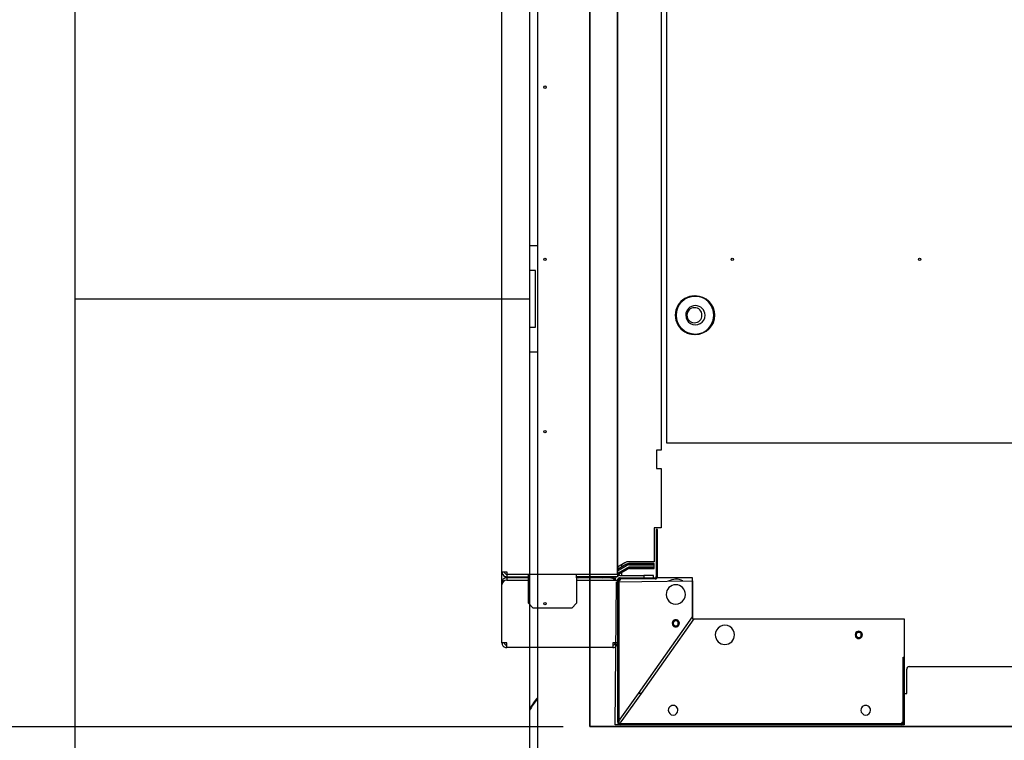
# Model space of a CAD drawing. Header units: millimetres. Extents: x 5 to 589, y 5 to 415.
# Tile 24 of 104: x 54 to 91, y 207 to 234. Entities that reach past the tile are written whole.
import ezdxf

# ---------------------------------------------------------------- set-up
doc = ezdxf.new("R2010")
doc.units = ezdxf.units.MM
doc.layers.add('COTES', color=1, linetype='Continuous')
doc.layers.add('TRAIT-FORT', color=4, linetype='Continuous', lineweight=25)
doc.styles.add('SLDTEXTSTYLE0', font='TXT', dxfattribs={"width": 0.75})
doc.dimstyles.new('SLDDIMSTYLE0', dxfattribs={"dimtxt": 3, "dimasz": 2, "dimexe": 0, "dimexo": 0.0625, "dimgap": 0.75, "dimtad": 1, "dimlfac": 35, "dimrnd": 1e-09, "dimzin": 12, "dimdsep": 46, "dimtxsty": 'SLDTEXTSTYLE0', "dimsah": 1, "dimcen": 0.09, "dimadec": 0, "dimazin": 3, "dimtfac": 1, "dimtofl": 0, "dimtmove": 0, "dimatfit": 3, "dimfxl": 1, "dimfrac": 2, "dimtolj": 1, "dimtzin": 12, "dimarcsym": 0})
doc.dimstyles.new('SLDDIMSTYLE1', dxfattribs={"dimtxt": 3, "dimasz": 2, "dimexe": 0, "dimexo": 0.0625, "dimgap": 0.75, "dimtad": 1, "dimdec": 0, "dimlfac": 35, "dimrnd": 1e-09, "dimzin": 12, "dimdsep": 46, "dimtxsty": 'SLDTEXTSTYLE0', "dimsah": 1, "dimcen": 0.09, "dimadec": 0, "dimazin": 3, "dimtfac": 1, "dimtdec": 0, "dimtofl": 0, "dimtmove": 0, "dimatfit": 3, "dimfxl": 1, "dimfrac": 2, "dimtolj": 1, "dimtzin": 12, "dimarcsym": 0})

# ---------------------------------------------------------------- blocks, each defined once
blk = doc.blocks.new('_D')
at = {"layer": 'COTES', "color": 1, "transparency": 16777216}
for p, q in [((74.12, 286.065), (48.356, 286.065)), ((49.356, 286.065), (49.356, 207.665)), ((74.12, 207.665), (48.356, 207.665))]:
    blk.add_line(p, q, dxfattribs=at)
for points in [[(49.356, 286.065), (48.856, 284.065), (49.856, 284.065)], [(49.356, 207.665), (49.856, 209.665), (48.856, 209.665)]]:
    blk.add_solid(points, dxfattribs=at)
at = {"layer": 'COTES', "color": 1, "transparency": 16777216, "char_height": 3, "attachment_point": 1, "rotation": 90, "style": 'SLDTEXTSTYLE0'}
for s, insert in [('ITRI', (45.489, 248.899)), ('2744', (45.489, 238.907))]:
    blk.add_mtext(s, dxfattribs=dict(at, insert=insert))
blk = doc.blocks.new('_D_2')
at = {"layer": 'COTES', "color": 1, "transparency": 16777216}
for p, q in [((74.12, 207.665), (48.356, 207.665)), ((49.356, 207.665), (49.356, 189.495)), ((89.004, 189.495), (48.356, 189.495))]:
    blk.add_line(p, q, dxfattribs=at)
for points in [[(49.356, 207.665), (48.856, 205.665), (49.856, 205.665)], [(49.356, 189.495), (49.856, 191.495), (48.856, 191.495)]]:
    blk.add_solid(points, dxfattribs=at)
at = {"layer": 'COTES', "color": 1, "transparency": 16777216, "insert": (45.489, 195.255), "char_height": 3, "attachment_point": 1, "rotation": 90, "style": 'SLDTEXTSTYLE0'}
blk.add_mtext('636', dxfattribs=at)

msp = doc.modelspace()

# ---------------------------------------------------------------- linework, layer by layer
at = {"color": 7, "linetype": 'Continuous'}
for p, q in [((75.12017, 207.66534), (75.12017, 286.06534)), ((75.12017, 286.06534), (75.12017, 207.66534)), ((78.00691, 254.45384), (78.00817, 218.35437)), ((71.81133, 213.49463), (71.81133, 251.33213)), ((76.16548, 213.40392), (76.16548, 251.42284)), ((76.16548, 251.42284), (76.16548, 213.40392)), ((77.81715, 246.74214), (77.81715, 218.07736)), ((78.00817, 218.35437), (103.04449, 218.35525)), ((77.81715, 218.07736), (77.63935, 218.07736)), ((77.63935, 218.07736), (77.63935, 217.38796)), ((77.63935, 217.38796), (77.81715, 217.38796)), ((77.81715, 217.38796), (77.81715, 215.16009)), ((77.81715, 215.16009), (77.54502, 215.16009)), ((77.54502, 215.16009), (77.54502, 213.87924)), ((77.67237, 215.08751), (77.62701, 215.08751)), ((77.62701, 215.08751), (77.62701, 213.31901)), ((77.67237, 213.31864), (77.67237, 215.08751)), ((76.44336, 213.8337), (76.16548, 213.67326)), ((76.48031, 213.77002), (76.16548, 213.58824)), ((76.16548, 213.53546), (76.50317, 213.73043)), ((76.16548, 213.53557), (76.50298, 213.73043)), ((76.17563, 213.67913), (76.17563, 213.59411)), ((76.31933, 213.76208), (76.31933, 213.67708)), ((76.52225, 213.87924), (76.44336, 213.8337)), ((77.54502, 213.87924), (76.52225, 213.87924)), ((77.54428, 213.76095), (76.61691, 213.76095)), ((77.54428, 213.80668), (76.6171, 213.80668)), ((76.6171, 213.76095), (77.54428, 213.76095)), ((77.54428, 213.76095), (77.54428, 213.80668)), ((77.54428, 213.67024), (77.54428, 213.76095)), ((71.81133, 213.09186), (71.81133, 213.49463)), ((71.81133, 213.49463), (71.86447, 213.49463)), ((71.86447, 213.49463), (71.90204, 213.49463)), ((71.90204, 213.49463), (71.99276, 213.49463)), ((71.99276, 213.49463), (71.99276, 213.40392)), ((71.99276, 213.40392), (71.99276, 213.31321)), ((71.99276, 213.40392), (72.80916, 213.40392)), ((71.99276, 213.31321), (72.80916, 213.31321)), ((72.80916, 213.40392), (74.62338, 213.40392)), ((72.80916, 213.35078), (72.80916, 213.40392)), ((72.80916, 213.31321), (72.80916, 213.35078)), ((72.80916, 213.31321), (72.80916, 213.27329)), ((74.62338, 213.40392), (75.98405, 213.40392)), ((74.62338, 213.35078), (74.62338, 213.40392)), ((74.62338, 213.27329), (74.62338, 213.35078)), ((75.89334, 213.31321), (74.62338, 213.31321)), ((75.34907, 213.28926), (75.34907, 213.31321)), ((75.5305, 213.28926), (75.5305, 213.31321)), ((75.98405, 213.31321), (75.89334, 213.31321)), ((75.98405, 213.40392), (76.05348, 213.40392)), ((76.16548, 213.31321), (75.98405, 213.31321)), ((76.05348, 213.40392), (76.16548, 213.40392)), ((76.54834, 213.65187), (76.16548, 213.43082)), ((76.16548, 213.43082), (76.54834, 213.65187)), ((76.16548, 213.40392), (76.16548, 213.31321)), ((76.16548, 213.37804), (76.17668, 213.38451)), ((76.17563, 213.38391), (76.17563, 213.34276)), ((76.17668, 213.38451), (76.19577, 213.39552)), ((76.19577, 213.39552), (76.57119, 213.61227)), ((76.25619, 213.364), (77.1633, 213.364)), ((76.31933, 213.46686), (76.31933, 213.364)), ((77.54428, 213.67024), (76.61691, 213.67024)), ((76.61691, 213.67024), (77.54428, 213.67024)), ((76.61691, 213.62453), (77.54428, 213.62453)), ((77.52615, 213.364), (77.1633, 213.364)), ((77.1633, 213.364), (77.1633, 213.27329)), ((77.52615, 213.27329), (77.52615, 213.364)), ((77.54428, 213.62453), (77.54428, 213.67024)), ((71.81133, 213.00115), (71.81133, 213.09186)), ((71.81133, 210.82408), (71.81133, 213.00115)), ((72.80916, 213.27329), (71.99276, 213.27329)), ((71.99276, 213.27329), (71.99276, 213.18258)), ((71.99276, 213.18258), (72.80916, 213.18258)), ((72.80916, 213.2225), (72.80916, 213.27329)), ((72.80916, 212.31539), (72.80916, 213.2225)), ((74.62338, 213.28926), (74.6565, 213.28926)), ((75.89334, 213.27329), (74.62338, 213.27329)), ((74.62338, 213.27329), (74.62338, 213.2225)), ((74.62338, 213.2225), (74.62338, 212.31539)), ((74.62338, 213.18258), (75.89334, 213.18258)), ((74.6565, 213.28926), (74.69777, 213.27595)), ((75.31596, 213.28926), (75.27469, 213.27595)), ((75.31596, 213.28926), (75.34907, 213.28926)), ((75.34907, 213.28926), (75.43979, 213.28926)), ((75.43979, 213.28926), (75.5305, 213.28926)), ((75.5305, 213.28926), (75.56361, 213.28926)), ((75.56361, 213.28926), (75.60488, 213.27595)), ((75.89334, 213.18258), (76.04673, 213.18258)), ((76.04673, 213.18258), (76.07476, 213.18258)), ((76.07476, 213.18258), (76.16548, 213.18258)), ((76.16548, 213.18258), (76.16548, 210.82408)), ((76.17563, 207.83061), (76.17563, 213.18258)), ((76.22099, 213.18222), (76.22099, 207.83098)), ((76.24396, 213.18258), (76.26635, 213.18258)), ((76.26635, 213.27329), (77.58166, 213.27329)), ((77.58166, 213.22793), (76.26635, 213.22793)), ((76.26635, 213.22793), (76.26653, 213.18258)), ((77.58166, 213.27329), (77.58166, 213.22793)), ((78.98768, 213.27329), (77.67237, 213.27329)), ((78.98768, 211.79807), (78.98768, 213.27329)), ((72.99058, 212.13396), (72.80916, 212.31539)), ((74.62338, 212.31539), (74.44196, 212.13396)), ((74.44196, 212.13396), (72.99058, 212.13396)), ((76.95306, 208.91914), (78.98768, 211.79807)), ((77.06503, 208.91914), (79.05238, 211.73119)), ((79.05238, 211.73119), (86.97028, 211.73119)), ((86.97028, 211.73119), (86.97028, 210.27981)), ((71.90204, 210.82408), (71.81133, 210.82408)), ((71.99276, 210.82408), (71.90204, 210.82408)), ((71.99276, 210.6958), (71.99276, 210.82408)), ((76.07476, 210.82408), (75.98405, 210.82408)), ((75.98405, 210.82408), (75.98405, 210.73337)), ((75.98405, 210.73337), (75.98405, 210.6958)), ((76.16548, 210.82408), (76.07476, 210.82408)), ((71.99276, 210.64266), (71.99276, 210.6958)), ((75.98405, 210.64266), (71.99276, 210.64266)), ((75.98405, 210.6958), (75.98405, 210.64266)), ((86.92492, 207.83098), (86.92492, 210.27981)), ((86.92492, 210.27981), (86.97028, 210.27981)), ((86.97028, 210.27981), (86.97028, 207.83061)), ((87.06099, 208.91914), (87.06099, 209.83642)), ((87.1517, 209.92713), (92.7105, 209.92713)), ((76.26671, 207.94799), (76.95306, 208.91914)), ((76.34138, 207.89522), (77.06503, 208.91914)), ((77.06503, 208.91914), (76.95306, 208.91914)), ((86.97028, 208.91914), (87.06099, 208.91914)), ((76.22533, 207.88943), (76.236, 207.90452)), ((76.236, 207.90452), (76.25016, 207.92456)), ((76.25016, 207.92456), (76.26671, 207.94799)), ((76.26671, 207.78525), (86.87921, 207.78525)), ((76.2794, 207.80751), (76.29599, 207.83098)), ((76.29599, 207.83098), (76.34138, 207.89522)), ((86.87957, 207.83079), (86.92492, 207.83098)), ((86.87957, 207.83061), (86.87957, 207.7915)), ((242.44747, 207.66534), (75.12017, 207.66534)), ((75.12017, 207.66534), (242.44747, 207.66534)), ((86.87957, 207.7399), (76.26635, 207.7399)), ((76.64743, 207.66534), (76.80441, 207.66534)), ((76.80441, 207.66534), (86.95483, 207.66534)), ((86.95483, 207.66534), (87.11181, 207.66534)), ((87.09114, 207.66534), (87.04582, 207.66534)), ((87.13645, 207.66534), (87.09114, 207.66534)), ((87.11181, 207.66534), (87.13645, 207.66534))]:
    msp.add_line(p, q, dxfattribs=at)
for centre, radius, start, end in [((79.06606, 223.16211), 0.72568, 0.001367, 180.001665), ((79.09653, 223.1621), 0.72569, 0.002258, 180.001898), ((79.10017, 223.16228), 0.36285, 0.000175, 179.9985), ((79.06604, 223.16209), 0.28301, 0.001484, 179.999856), ((79.06606, 223.16211), 0.72568, 180.001367, 0.001665), ((79.09653, 223.16211), 0.72569, 180.002261, 0.001896), ((79.10017, 223.16228), 0.36285, 179.99886, 359.999815), ((79.06604, 223.1621), 0.28301, 180.001033, 0.000307), ((76.61708, 213.53322), 0.27345, 110.00431, 120.008578), ((76.52098, 213.73882), 0.01986, 24.998596, 204.998596), ((76.61755, 213.53212), 0.22893, 110.021868, 119.975323), ((76.61719, 213.53261), 0.27407, 100.001351, 109.983331), ((76.61699, 213.53262), 0.22833, 89.9717, 109.978259), ((76.61663, 213.53409), 0.22683, 99.973914, 110.018149), ((76.6171, 213.53337), 0.2733, 89.999236, 100.009822), ((76.61687, 213.53364), 0.22731, 89.990218, 100.016319), ((71.99275, 213.49463), 0.18142, 179.997987, 247.468051), ((71.99281, 213.49463), 0.09076, 180.001464, 191.485866), ((71.99275, 213.49462), 0.0907, 191.4877, 236.233634), ((71.99269, 213.49437), 0.18116, 247.45461, 264.189085), ((71.99273, 213.49455), 0.09063, 236.217799, 270.017384), ((71.99262, 213.49282), 0.17961, 264.161183, 270.042703), ((75.91038, 213.54762), 0.27441, 290.017821, 299.988407), ((76.25608, 213.18264), 0.18129, 134.990186, 157.503002), ((76.25556, 213.18391), 0.17995, 112.475621, 120.64115), ((76.25616, 213.18268), 0.18132, 89.99158, 112.503289), ((76.61677, 213.53345), 0.13677, 99.967724, 120.022687), ((76.61677, 213.53345), 0.13677, 99.967724, 120.022687), ((76.61696, 213.533), 0.09154, 100.017236, 119.997428), ((76.61689, 213.53353), 0.13671, 89.989662, 100.023265), ((76.61689, 213.53353), 0.13671, 89.989662, 100.023265), ((76.61697, 213.53255), 0.09198, 90.035172, 99.977521), ((77.58165, 213.31865), 0.09072, 277.929713, 359.995339), ((77.58128, 213.319), 0.04573, 330.094957, 0.009669), ((71.99273, 213.09187), 0.1814, 134.99618, 180.003194), ((71.99374, 213.0011), 0.18241, 174.206264, 179.983154), ((71.99276, 213.00115), 0.18142, 89.999638, 174.192131), ((71.99273, 213.09192), 0.18137, 112.497764, 135.006029), ((71.99273, 213.09197), 0.18132, 89.99158, 112.503289), ((75.89336, 213.09191), 0.18138, 67.500301, 90.006901), ((75.91076, 213.54648), 0.27319, 269.997307, 280.012008), ((75.91074, 213.54703), 0.27374, 279.995297, 289.989384), ((75.89334, 213.09189), 0.18141, 44.994542, 67.495766), ((75.98407, 213.09198), 0.1813, 72.354444, 90.005393), ((75.89342, 213.09191), 0.18134, 30.599014, 45.005998), ((75.98534, 213.0952), 0.17786, 67.470464, 72.429331), ((75.98406, 213.09189), 0.1814, 55.141453, 67.499348), ((76.25717, 213.18252), 0.18241, 174.206264, 179.983154), ((76.25611, 213.1826), 0.18134, 157.494826, 174.197231), ((76.25635, 213.18254), 0.09088, 157.517509, 173.123737), ((76.25617, 213.18259), 0.09069, 112.492684, 157.507316), ((76.26633, 213.18259), 0.09069, 119.993558, 180.006718), ((76.26634, 213.1826), 0.09068, 89.994911, 120.004059), ((76.2667, 213.18222), 0.04571, 89.989277, 179.99415), ((77.58129, 213.31902), 0.04573, 270.46079, 330.071102), ((77.58167, 213.31856), 0.09063, 269.995758, 277.92798), ((78.36141, 212.64701), 0.36285, 0.0015, 179.999825), ((78.36141, 212.64701), 0.36285, 180.000175, 0.001151), ((78.36142, 211.55849), 0.13606, 102.855897, 180.000284), ((78.36142, 211.55849), 0.13606, 179.999716, 257.144103), ((78.35997, 211.56067), 0.09652, 102.85523, 180.000776), ((78.35995, 211.56065), 0.0965, 179.993979, 257.150015), ((78.36142, 211.55826), 0.13629, 77.164355, 102.835645), ((78.35997, 211.56072), 0.09646, 77.135322, 102.864678), ((78.35997, 211.5606), 0.09646, 257.134898, 282.865102), ((78.35996, 211.56066), 0.09653, 0.005695, 77.138299), ((78.35997, 211.56067), 0.09652, 282.856456, 359.999551), ((78.36142, 211.55849), 0.13606, 359.999716, 77.144103), ((78.36142, 211.55849), 0.13606, 282.855897, 0.000284), ((80.21193, 211.12307), 0.36285, 0.000175, 180.00114), ((78.36142, 211.55832), 0.1359, 257.127589, 282.872411), ((80.21193, 211.12307), 0.36285, 180.001511, 359.999804), ((85.25548, 211.12307), 0.13606, 102.855897, 180.000284), ((85.25549, 211.12307), 0.13608, 180.003381, 257.140484), ((85.25402, 211.1238), 0.09651, 102.855188, 180.000819), ((85.254, 211.12378), 0.09649, 179.988819, 257.155174), ((85.25548, 211.12323), 0.1359, 77.127589, 102.872411), ((85.25403, 211.12347), 0.09684, 77.186728, 102.813272), ((85.25402, 211.12379), 0.09653, 0.005652, 77.138342), ((85.25404, 211.12379), 0.09651, 282.851295, 0.004711), ((85.25548, 211.12307), 0.13606, 359.999716, 77.144103), ((85.25547, 211.12307), 0.13608, 282.859516, 359.996619), ((71.99269, 210.82408), 0.18135, 179.998552, 202.506729), ((71.99266, 210.82403), 0.18131, 202.496896, 213.753851), ((71.99285, 210.82418), 0.18155, 213.758101, 236.241899), ((71.99277, 210.82409), 0.09072, 180.006027, 236.24653), ((71.99284, 210.82428), 0.09092, 236.275927, 258.512397), ((71.99273, 210.82373), 0.09036, 258.509262, 270.01569), ((75.98404, 210.82409), 0.09072, 270.005691, 326.246866), ((75.98401, 210.8241), 0.09076, 326.258535, 348.538162), ((75.98443, 210.82406), 0.09034, 348.507699, 0.013036), ((75.98384, 210.8243), 0.18173, 303.769254, 326.230746), ((75.98404, 210.82408), 0.18143, 326.253034, 354.192172), ((75.98479, 210.82405), 0.18069, 354.178762, 0.010623), ((85.25548, 211.12329), 0.13628, 257.164054, 282.835946), ((85.25403, 211.12374), 0.09646, 257.135322, 282.864678), ((71.99276, 210.82407), 0.18141, 236.247042, 269.998875), ((75.98405, 210.82411), 0.18145, 270.002601, 303.749412), ((87.1517, 209.83642), 0.09071, 89.998892, 180.001108), ((78.262, 208.28417), 0.18142, 359.998849, 180.00113), ((78.262, 208.28417), 0.18142, 180.001522, 359.998456), ((85.5189, 208.28417), 0.18142, 359.998849, 180.00113), ((85.5189, 208.28417), 0.18142, 180.001522, 359.998456), ((76.26635, 207.83062), 0.09072, 180.004196, 269.995804), ((76.26672, 207.83098), 0.04573, 180.003422, 269.996578), ((86.87923, 207.83095), 0.04569, 269.979347, 0.037092), ((86.87957, 207.83061), 0.09071, 269.998925, 352.192574), ((86.88027, 207.83055), 0.09001, 352.166625, 0.035644)]:
    msp.add_arc(centre, radius, start, end, dxfattribs=at)
at = {"layer": 'TRAIT-FORT', "color": 4, "linetype": 'Continuous', "lineweight": 25}
for p, q in [((55.71791, 240.92355), (55.71791, 223.78069)), ((72.86077, 223.78069), (72.86077, 240.92355)), ((73.14648, 238.66504), (73.14648, 205.23676)), ((73.14648, 225.78069), (72.86077, 225.78069)), ((73.07505, 224.85212), (72.86077, 224.85212)), ((73.07505, 222.70927), (73.07505, 224.85212)), ((55.71791, 223.78069), (72.86077, 223.78069)), ((55.71791, 223.78069), (55.71791, 206.63784)), ((72.86077, 206.63784), (72.86077, 223.78069)), ((72.86077, 222.70927), (73.07505, 222.70927)), ((72.86077, 221.78069), (73.14648, 221.78069)), ((76.0774, 207.73199), (76.13016, 213.11705)), ((76.13016, 213.11705), (78.98768, 213.15777)), ((78.98768, 213.15777), (78.98768, 211.72388)), ((78.98768, 211.72388), (86.97028, 211.73119)), ((86.97028, 211.73119), (86.97028, 207.73199)), ((86.97028, 207.73199), (76.0774, 207.73199))]:
    msp.add_line(p, q, dxfattribs=at)
for centre, radius in [((73.4322, 231.75104), 0.04571), ((73.4322, 225.26533), 0.04571), ((80.48934, 225.26533), 0.04571), ((87.54648, 225.26533), 0.04571), ((79.10017, 223.16228), 0.72206), ((73.4322, 218.77962), 0.04571), ((73.4322, 212.2939), 0.04571)]:
    msp.add_circle(centre, radius, dxfattribs=at)
for centre, radius, start, end in [((78.36141, 212.64701), 0.57143, 62.233126, 119.399666), ((74.86077, 207.23676), 2.28571, 138.590378, 151.044976), ((74.86077, 207.23676), 2.25714, 139.419581, 152.38422)]:
    msp.add_arc(centre, radius, start, end, dxfattribs=at)

# ---------------------------------------------------------------- dimensions: what is measured, and where the dimension line sits
at = {"layer": 'COTES', "color": 1}
dim = msp.add_linear_dim(base=(49.35606, 207.66534), p1=(75.12017, 286.06534), p2=(75.12017, 207.66534), angle=90, text='<> ITRI', dimstyle='SLDDIMSTYLE0', dxfattribs=at)
dim.commit()
dim.dimension.update_dxf_attribs({"geometry": '_D', "text_midpoint": (49.35606, 246.86534), "dimtype": 160})
dim = msp.add_linear_dim(base=(49.35606, 189.49498), p1=(75.12017, 207.66534), p2=(90.00362, 189.49498), angle=90, dimstyle='SLDDIMSTYLE1', dxfattribs=at)
dim.commit()
dim.dimension.update_dxf_attribs({"geometry": '_D_2', "text_midpoint": (49.35606, 198.58016), "dimtype": 160})

doc.saveas('drawing.dxf')
